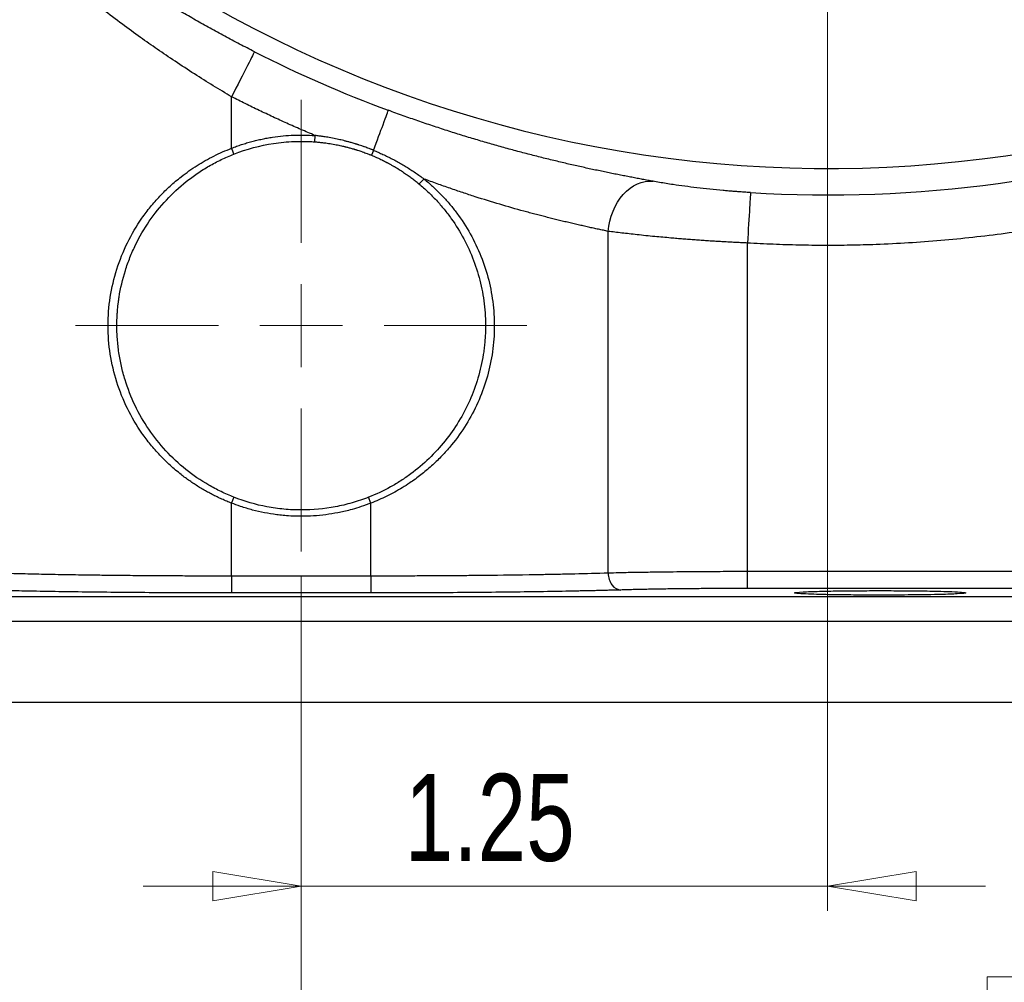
# Model space of a CAD drawing. Header units: inches. Extents: x 0.6 to 16.3, y 0.2 to 11.5.
# Tile 25 of 29: x 11.5 to 13.1, y 4.3 to 5.8. Entities that reach past the tile are written whole.
import ezdxf

# ---------------------------------------------------------------- set-up
doc = ezdxf.new("R2010")
doc.units = ezdxf.units.IN
doc.header["$MEASUREMENT"] = 0
doc.styles.add('SLDTEXTSTYLE0', font='TXT', dxfattribs={"width": 0.75})
doc.dimstyles.new('SLDDIMSTYLE0', dxfattribs={"dimtxt": 0.137795, "dimasz": 0.14, "dimexe": 0, "dimexo": 0.0625, "dimgap": 0.034449, "dimtad": 0, "dimdec": 1, "dimlfac": 1.5, "dimrnd": 1e-09, "dimzin": 12, "dimdsep": 46, "dimtxsty": 'SLDTEXTSTYLE0', "dimblk1": 'CLOSED', "dimblk2": 'CLOSED', "dimsah": 1, "dimcen": 0.09, "dimadec": 0, "dimazin": 3, "dimtfac": 1, "dimtofl": 0, "dimtmove": 0, "dimatfit": 3, "dimldrblk": 'CLOSED', "dimfxl": 0, "dimfrac": 2, "dimtolj": 1, "dimtzin": 12, "dimarcsym": 0})
doc.dimstyles.new('SLDDIMSTYLE1', dxfattribs={"dimtxt": 0.137795, "dimasz": 0.14, "dimexe": 0, "dimexo": 0.0625, "dimgap": 0.034449, "dimtad": 0, "dimdec": 1, "dimlfac": 1.5, "dimrnd": 1e-09, "dimzin": 12, "dimdsep": 46, "dimtxsty": 'SLDTEXTSTYLE0', "dimblk1": 'CLOSED', "dimblk2": 'CLOSED', "dimsah": 1, "dimcen": 0.09, "dimadec": 0, "dimazin": 3, "dimtfac": 1, "dimtdec": 1, "dimtofl": 0, "dimtmove": 0, "dimatfit": 3, "dimldrblk": 'CLOSED', "dimfxl": 0, "dimfrac": 2, "dimtolj": 1, "dimtzin": 12, "dimarcsym": 0})
doc.dimstyles.new('SLDDIMSTYLE4', dxfattribs={"dimtxt": 0.137795, "dimasz": 0.14, "dimexe": 0, "dimexo": 0.0625, "dimgap": 0.034449, "dimtad": 1, "dimlfac": 1.5, "dimrnd": 1e-09, "dimzin": 12, "dimdsep": 46, "dimtxsty": 'SLDTEXTSTYLE0', "dimblk1": 'CLOSED', "dimblk2": 'CLOSED', "dimsah": 1, "dimcen": 0.09, "dimadec": 0, "dimazin": 3, "dimtfac": 1, "dimtmove": 0, "dimatfit": 0, "dimldrblk": 'CLOSED', "dimfxl": 0, "dimfrac": 2, "dimtolj": 1, "dimtzin": 12, "dimarcsym": 0})

# ---------------------------------------------------------------- blocks, each defined once
blk = doc.blocks.new('_Closed')
at = {"color": 0, "linetype": 'ByBlock', "lineweight": -2}
for p, q in [((-1, 0.166667), (0, 0)), ((-1, 0.166667), (-1, -0.166667)), ((0, 0), (-1, -0.166667)), ((0, 0), (-1, 0))]:
    blk.add_line(p, q, dxfattribs=at)
blk = doc.blocks.new('_D_6')
at = {"color": 7, "linetype": 'Continuous', "lineweight": 0}
for p, q in [((14.8317, 6.9461), (14.8317, 3.5812)), ((11.945, 4.9255), (11.945, 3.5812)), ((13.6022, 3.819), (13.5602, 3.819)), ((13.5602, 3.819), (13.5602, 3.6003)), ((13.9076, 3.819), (13.9496, 3.819)), ((13.9496, 3.819), (13.9496, 3.6003)), ((11.945, 3.6206), (13.4394, 3.6206)), ((14.8317, 3.6206), (14.0705, 3.6206)), ((13.5602, 3.6003), (13.6022, 3.6003)), ((13.9496, 3.6003), (13.9076, 3.6003))]:
    blk.add_line(p, q, dxfattribs=at)
at = {"color": 7, "linetype": 'Continuous', "lineweight": 18, "xscale": 0.14, "yscale": 0.14, "rotation": 180.0000000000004}
blk.add_blockref('_Closed', (11.945, 3.6206), dxfattribs=at)
at = {"color": 7, "linetype": 'Continuous', "lineweight": 18, "xscale": 0.14, "yscale": 0.14}
blk.add_blockref('_Closed', (14.8317, 3.6206), dxfattribs=at)
at = {"color": 7, "linetype": 'Continuous', "lineweight": 18, "char_height": 0.1378, "attachment_point": 1, "style": 'SLDTEXTSTYLE0'}
for s, insert in [('110', (13.6022, 3.7779)), ('4.3', (13.6276, 3.5717))]:
    blk.add_mtext(s, dxfattribs=dict(at, insert=insert))
blk = doc.blocks.new('_D_7')
at = {"color": 7, "linetype": 'Continuous', "lineweight": 0}
for p, q in [((12.7783, 6.9612), (12.7783, 4.3958)), ((11.945, 4.9255), (11.945, 4.3958)), ((11.945, 4.4351), (11.695, 4.4351)), ((12.7783, 4.4351), (11.945, 4.4351)), ((12.7783, 4.4351), (13.0283, 4.4351))]:
    blk.add_line(p, q, dxfattribs=at)
at = {"color": 7, "linetype": 'Continuous', "lineweight": 18, "xscale": 0.14, "yscale": 0.14}
blk.add_blockref('_Closed', (11.945, 4.4351, -0.0546), dxfattribs=at)
at = {"color": 7, "linetype": 'Continuous', "lineweight": 18, "xscale": 0.14, "yscale": 0.14, "rotation": 180.0000000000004}
blk.add_blockref('_Closed', (12.7783, 4.4351, -0.0546), dxfattribs=at)
at = {"color": 7, "linetype": 'Continuous', "lineweight": 18, "insert": (12.109, 4.6128), "char_height": 0.1378, "attachment_point": 1, "style": 'SLDTEXTSTYLE0'}
blk.add_mtext('1.25', dxfattribs=at)
blk = doc.blocks.new('_D_8')
at = {"color": 7, "linetype": 'Continuous', "lineweight": 0}
for p, q in [((11.945, 4.9255), (11.945, 4.0536)), ((14.0283, 4.6862), (14.0283, 4.0536)), ((13.073, 4.2915), (13.031, 4.2915)), ((13.031, 4.2915), (13.031, 4.0727)), ((13.2767, 4.2915), (13.3186, 4.2915)), ((13.3186, 4.2915), (13.3186, 4.0727)), ((11.945, 4.093), (12.9102, 4.093)), ((14.0283, 4.093), (13.4395, 4.093)), ((13.031, 4.0727), (13.073, 4.0727)), ((13.3186, 4.0727), (13.2767, 4.0727))]:
    blk.add_line(p, q, dxfattribs=at)
at = {"color": 7, "linetype": 'Continuous', "lineweight": 18, "xscale": 0.14, "yscale": 0.14, "rotation": 180.0000000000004}
blk.add_blockref('_Closed', (11.945, 4.093, -0.0546), dxfattribs=at)
at = {"color": 7, "linetype": 'Continuous', "lineweight": 18, "xscale": 0.14, "yscale": 0.14}
blk.add_blockref('_Closed', (14.0283, 4.093, -0.0546), dxfattribs=at)
at = {"color": 7, "linetype": 'Continuous', "lineweight": 18, "char_height": 0.1378, "attachment_point": 1, "style": 'SLDTEXTSTYLE0'}
for s, insert in [('79', (13.073, 4.2503)), ('3.1', (13.0476, 4.0442))]:
    blk.add_mtext(s, dxfattribs=dict(at, insert=insert))
blk = doc.blocks.new('_D_9')
at = {"color": 7, "linetype": 'Continuous', "lineweight": 0}
for p, q in [((11.945, 4.9255), (11.945, 4.0536)), ((9.8617, 4.6862), (9.8617, 4.0536)), ((11.0936, 4.2915), (11.0516, 4.2915)), ((11.0516, 4.2915), (11.0516, 4.0727)), ((11.2972, 4.2915), (11.3392, 4.2915)), ((11.3392, 4.2915), (11.3392, 4.0727)), ((9.8617, 4.093), (10.9307, 4.093)), ((11.945, 4.093), (11.46, 4.093)), ((11.0516, 4.0727), (11.0936, 4.0727)), ((11.3392, 4.0727), (11.2972, 4.0727))]:
    blk.add_line(p, q, dxfattribs=at)
at = {"color": 7, "linetype": 'Continuous', "lineweight": 18, "xscale": 0.14, "yscale": 0.14, "rotation": 180.0000000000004}
blk.add_blockref('_Closed', (9.8617, 4.093, -0.0546), dxfattribs=at)
at = {"color": 7, "linetype": 'Continuous', "lineweight": 18, "xscale": 0.14, "yscale": 0.14}
blk.add_blockref('_Closed', (11.945, 4.093, -0.0546), dxfattribs=at)
at = {"color": 7, "linetype": 'Continuous', "lineweight": 18, "char_height": 0.1378, "attachment_point": 1, "style": 'SLDTEXTSTYLE0'}
for s, insert in [('79', (11.0936, 4.2503)), ('3.1', (11.0681, 4.0442))]:
    blk.add_mtext(s, dxfattribs=dict(at, insert=insert))
blk = doc.blocks.new('_D_10')
at = {"color": 7, "linetype": 'Continuous', "lineweight": 0}
for p, q in [((9.7921, 5.931), (9.7921, 3.5812)), ((11.945, 4.9255), (11.945, 3.5812)), ((10.4246, 3.819), (10.3826, 3.819)), ((10.3826, 3.819), (10.3826, 3.6003)), ((10.6282, 3.819), (10.6702, 3.819)), ((10.6702, 3.819), (10.6702, 3.6003)), ((9.7921, 3.6206), (10.2617, 3.6206)), ((11.945, 3.6206), (10.791, 3.6206)), ((10.3826, 3.6003), (10.4246, 3.6003)), ((10.6702, 3.6003), (10.6282, 3.6003))]:
    blk.add_line(p, q, dxfattribs=at)
at = {"color": 7, "linetype": 'Continuous', "lineweight": 18, "xscale": 0.14, "yscale": 0.14, "rotation": 180.0000000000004}
blk.add_blockref('_Closed', (9.7921, 3.6206, -0.0546), dxfattribs=at)
at = {"color": 7, "linetype": 'Continuous', "lineweight": 18, "xscale": 0.14, "yscale": 0.14}
blk.add_blockref('_Closed', (11.945, 3.6206, -0.0546), dxfattribs=at)
at = {"color": 7, "linetype": 'Continuous', "lineweight": 18, "char_height": 0.1378, "attachment_point": 1, "style": 'SLDTEXTSTYLE0'}
for s, insert in [('82', (10.4246, 3.7779)), ('3.2', (10.3991, 3.5717))]:
    blk.add_mtext(s, dxfattribs=dict(at, insert=insert))
blk = doc.blocks.new('SW_CENTERMARKSYMBOL_0')
at = {"color": 0, "linetype": 'Continuous', "lineweight": 18}
for p, q in [((0, 0.1312), (0, 0.3574)), ((0, 0), (0, 0.0656)), ((-0.1312, 0), (-0.3574, 0)), ((0, 0), (-0.0656, 0)), ((0, 0), (0, -0.0656)), ((0, 0), (0.0656, 0)), ((0.1312, 0), (0.3574, 0)), ((0, -0.1312), (0, -0.3574))]:
    blk.add_line(p, q, dxfattribs=at)

msp = doc.modelspace()

# ---------------------------------------------------------------- linework, layer by layer
at = {"color": 7, "linetype": 'Continuous', "lineweight": 25}
for p, q in [((11.8348, 5.6032), (11.8348, 5.6846)), ((11.9667, 5.6233), (11.9659, 5.6133)), ((12.0595, 5.5998), (12.0562, 5.5921)), ((12.431, 4.9305), (12.431, 5.4716)), ((12.6514, 4.9329), (12.6514, 5.4531)), ((12.0552, 5.0413), (12.0515, 5.0506)), ((11.8348, 4.9258), (11.8348, 5.0413)), ((12.0552, 4.9258), (12.0552, 5.0413)), ((12.0552, 4.9258), (11.8348, 4.9258)), ((13.4564, 4.9329), (12.6514, 4.9329)), ((12.0552, 4.8992), (11.8348, 4.8992)), ((13.4564, 4.9062), (12.6514, 4.9062)), ((10.7377, 4.8937), (13.1523, 4.8937)), ((13.1523, 4.8537), (10.7377, 4.8537)), ((13.1523, 4.7256), (10.7377, 4.7256))]:
    msp.add_line(p, q, dxfattribs=at)
at = {"color": 7, "linetype": 'Continuous', "lineweight": 25, "flags": 128}
for points in [[(11.8384, 5.594), (11.8366, 5.5986), (11.8348, 5.6033)], [(12.1395, 5.5545), (12.1355, 5.5506), (12.1315, 5.5468)], [(11.8348, 5.0412), (11.8366, 5.0459), (11.8384, 5.0505)]]:
    msp.add_lwpolyline(points, dxfattribs=at)
at = {"color": 8, "linetype": 'Continuous', "lineweight": 25}
msp.add_arc((12.7783, 7.542), 1.9709, 190.9509, 332.0491, dxfattribs=at)
at = {"color": 7, "linetype": 'Continuous', "lineweight": 25}
for radius, start, end in [(2.0034, 243.0706, 249.6894), (2.0128, 266.5235, 288.9049)]:
    msp.add_arc((12.7783, 7.542), radius, start, end, dxfattribs=at)
for points, knots in [([(11.871, 5.7559), (11.8671, 5.7579), (11.8592, 5.7619), (11.8474, 5.768), (11.8356, 5.7742), (11.824, 5.7805), (11.8123, 5.7868), (11.8007, 5.7932), (11.7892, 5.7996), (11.7777, 5.8061), (11.7663, 5.8126), (11.7549, 5.8193), (11.7435, 5.8259), (11.7323, 5.8327), (11.721, 5.8395), (11.7098, 5.8463), (11.6987, 5.8532), (11.6876, 5.8602), (11.6766, 5.8672), (11.6657, 5.8743), (11.6547, 5.8814), (11.6387, 5.8921), (11.6178, 5.9062), (11.5926, 5.9238), (11.5681, 5.9413), (11.5459, 5.9577), (11.5258, 5.9729), (11.5078, 5.9867), (11.4905, 6.0003), (11.4738, 6.0136), (11.4633, 6.0222), (11.458, 6.0264)], [0, 0, 0, 0, 0.024564, 0.049111, 0.073647, 0.098183, 0.122728, 0.14729, 0.171878, 0.196501, 0.221167, 0.245887, 0.270667, 0.295518, 0.320447, 0.345463, 0.370575, 0.39579, 0.421118, 0.446565, 0.47214, 0.497851, 0.560497, 0.623034, 0.685583, 0.748261, 0.7993, 0.849927, 0.900207, 0.950208, 1, 1, 1, 1]), ([(11.9667, 5.6233), (11.9592, 5.6265), (11.9444, 5.6328), (11.9222, 5.6427), (11.9002, 5.6527), (11.8783, 5.6631), (11.8565, 5.6737), (11.842, 5.6809), (11.8348, 5.6846)], [0, 0, 0, 0, 0.166704, 0.333363, 0.5, 0.666637, 0.833296, 1, 1, 1, 1]), ([(12.0595, 5.5998), (12.0651, 5.615), (12.0771, 5.6474), (12.0827, 5.6625), (12.0829, 5.6632)], [-0.8986755, -0.8986755, -0.8986755, -0.8986755, -0.5, 0, 0, 0, 0]), ([(12.5021, 5.5508), (12.4994, 5.5513), (12.4939, 5.5523), (12.4856, 5.5538), (12.4771, 5.5554), (12.4685, 5.5571), (12.4597, 5.5588), (12.4507, 5.5605), (12.4416, 5.5623), (12.4323, 5.5642), (12.4229, 5.5661), (12.4133, 5.5682), (12.4036, 5.5702), (12.3937, 5.5724), (12.3837, 5.5746), (12.3735, 5.5769), (12.3632, 5.5793), (12.3528, 5.5818), (12.3421, 5.5843), (12.3314, 5.5869), (12.3205, 5.5897), (12.306, 5.5934), (12.2878, 5.5981), (12.2658, 5.6041), (12.2436, 5.6104), (12.2212, 5.617), (12.1986, 5.6238), (12.1759, 5.631), (12.1529, 5.6386), (12.1297, 5.6464), (12.1064, 5.6546), (12.0908, 5.6603), (12.0829, 5.6632)], [0, 0, 0, 0, 0.025614, 0.051111, 0.076501, 0.101798, 0.127013, 0.152158, 0.177246, 0.202289, 0.2273, 0.252291, 0.277275, 0.302264, 0.32727, 0.352307, 0.377387, 0.402522, 0.427725, 0.453008, 0.478382, 0.503861, 0.553383, 0.602684, 0.651854, 0.700985, 0.750167, 0.799491, 0.849049, 0.898928, 0.949217, 1, 1, 1, 1]), ([(11.8348, 5.6032), (11.8374, 5.6042), (11.8427, 5.6063), (11.8506, 5.609), (11.8586, 5.6115), (11.8667, 5.6138), (11.8749, 5.6159), (11.883, 5.6177), (11.8913, 5.6193), (11.9024, 5.6211), (11.9163, 5.6229), (11.933, 5.624), (11.9499, 5.6242), (11.9611, 5.6236), (11.9667, 5.6233)], [0, 0, 0, 0, 0.062691, 0.125234, 0.187676, 0.250065, 0.312451, 0.374883, 0.437409, 0.500077, 0.625192, 0.749958, 0.874764, 1, 1, 1, 1]), ([(11.8385, 5.5939), (11.8586, 5.6018), (11.8797, 5.6075), (11.9118, 5.6124), (11.9226, 5.6134), (11.9389, 5.6141), (11.9443, 5.6141), (11.9524, 5.614), (11.9551, 5.6139), (11.9605, 5.6137), (11.9632, 5.6135), (11.9659, 5.6133)], [0, 0, 0, 0, 0.5, 0.5, 0.75, 0.75, 0.875, 0.875, 0.9375, 0.9375, 1, 1, 1, 1]), ([(11.9659, 5.6133), (11.9685, 5.6131), (11.9714, 5.6129), (11.9745, 5.6126), (11.9763, 5.6124), (11.9769, 5.6123), (11.9783, 5.6122), (11.981, 5.6119), (11.9852, 5.6113), (11.9914, 5.6104), (11.9948, 5.6098), (12.0012, 5.6086), (12.0041, 5.608), (12.0082, 5.6072), (12.0094, 5.6069), (12.0113, 5.6064), (12.0121, 5.6063), (12.0136, 5.6059), (12.0143, 5.6057), (12.0158, 5.6053), (12.0159, 5.6053), (12.0177, 5.6049), (12.0185, 5.6047), (12.0203, 5.6042), (12.0212, 5.6039), (12.0231, 5.6034), (12.024, 5.6032), (12.0259, 5.6026), (12.0271, 5.6023), (12.029, 5.6017), (12.0296, 5.6015), (12.03, 5.6014), (12.0302, 5.6014), (12.0307, 5.6012), (12.0317, 5.6009), (12.0325, 5.6007), (12.0326, 5.6006), (12.0328, 5.6006), (12.0334, 5.6004), (12.0356, 5.5996), (12.037, 5.5992), (12.0391, 5.5985), (12.0401, 5.5981), (12.0416, 5.5976), (12.0419, 5.5975), (12.0437, 5.5969), (12.0449, 5.5965), (12.047, 5.5957), (12.0479, 5.5953), (12.05, 5.5945), (12.0509, 5.5942), (12.0524, 5.5936), (12.053, 5.5934), (12.0543, 5.5928), (12.0553, 5.5924), (12.0562, 5.5921)], [0, 0, 0, 0, 0.0625, 0.09375, 0.09375, 0.109375, 0.109375, 0.125, 0.15625, 0.15625, 0.1875, 0.1875, 0.21875, 0.21875, 0.25, 0.25, 0.28125, 0.28125, 0.3125, 0.3125, 0.375, 0.375, 0.40625, 0.40625, 0.4375, 0.4375, 0.46875, 0.46875, 0.5, 0.507812, 0.511719, 0.511719, 0.515625, 0.515625, 0.519531, 0.519531, 0.521484, 0.521484, 0.523437, 0.53125, 0.5625, 0.5625, 0.59375, 0.59375, 0.625, 0.625, 0.75, 0.75, 0.875, 0.875, 0.9375, 0.9375, 0.96875, 0.96875, 1, 1, 1, 1]), ([(12.0595, 5.5998), (12.0585, 5.6002), (12.0576, 5.6006), (12.0561, 5.6012), (12.0556, 5.6014), (12.0539, 5.602), (12.0531, 5.6024), (12.0509, 5.6032), (12.0499, 5.6036), (12.0477, 5.6044), (12.0466, 5.6048), (12.0447, 5.6055), (12.0444, 5.6056), (12.0428, 5.6061), (12.0418, 5.6065), (12.0396, 5.6072), (12.0382, 5.6077), (12.0359, 5.6085), (12.0353, 5.6087), (12.035, 5.6088), (12.0349, 5.6088), (12.0341, 5.609), (12.0331, 5.6094), (12.0327, 5.6095), (12.0326, 5.6095), (12.0324, 5.6096), (12.0321, 5.6097), (12.0314, 5.6099), (12.0294, 5.6105), (12.0281, 5.6109), (12.0262, 5.6115), (12.0252, 5.6117), (12.0233, 5.6123), (12.0224, 5.6126), (12.0205, 5.6131), (12.0197, 5.6133), (12.0178, 5.6138), (12.0178, 5.6138), (12.0162, 5.6142), (12.0155, 5.6144), (12.0139, 5.6148), (12.0132, 5.615), (12.0112, 5.6155), (12.0099, 5.6158), (12.0057, 5.6168), (12.0027, 5.6175), (11.9962, 5.6188), (11.9927, 5.6195), (11.9863, 5.6206), (11.9821, 5.6213), (11.9793, 5.6217), (11.9779, 5.6219), (11.9773, 5.622), (11.9754, 5.6222), (11.9722, 5.6227), (11.9693, 5.623), (11.9667, 5.6233)], [0, 0, 0, 0, 0.03125, 0.03125, 0.0625, 0.0625, 0.125, 0.125, 0.25, 0.25, 0.375, 0.375, 0.40625, 0.40625, 0.4375, 0.4375, 0.46875, 0.476563, 0.478516, 0.478516, 0.480469, 0.480469, 0.484375, 0.484375, 0.486328, 0.486328, 0.488281, 0.492188, 0.5, 0.53125, 0.53125, 0.5625, 0.5625, 0.59375, 0.59375, 0.625, 0.625, 0.6875, 0.6875, 0.71875, 0.71875, 0.75, 0.75, 0.78125, 0.78125, 0.8125, 0.8125, 0.84375, 0.84375, 0.875, 0.890625, 0.890625, 0.90625, 0.90625, 0.9375, 1, 1, 1, 1]), ([(11.8348, 5.0413), (11.8322, 5.0423), (11.827, 5.0444), (11.8193, 5.0477), (11.8117, 5.0512), (11.8042, 5.0549), (11.7968, 5.0589), (11.7896, 5.063), (11.7824, 5.0673), (11.7753, 5.0718), (11.7684, 5.0765), (11.7616, 5.0814), (11.7511, 5.0894), (11.7373, 5.1011), (11.7211, 5.117), (11.7062, 5.134), (11.6881, 5.158), (11.6689, 5.1905), (11.652, 5.2326), (11.6416, 5.2769), (11.6381, 5.3223), (11.6416, 5.3677), (11.652, 5.412), (11.6689, 5.4541), (11.6881, 5.4865), (11.7062, 5.5106), (11.7211, 5.5276), (11.7373, 5.5435), (11.7529, 5.5566), (11.7672, 5.5673), (11.78, 5.5758), (11.7931, 5.5837), (11.8067, 5.5909), (11.8205, 5.5975), (11.83, 5.6013), (11.8348, 5.6032)], [0, 0, 0, 0, 0.011466, 0.022909, 0.034336, 0.045757, 0.057178, 0.068608, 0.080055, 0.091528, 0.103034, 0.114581, 0.126178, 0.157527, 0.18889, 0.220215, 0.251431, 0.313763, 0.37595, 0.438309, 0.500023, 0.561727, 0.624097, 0.686283, 0.748616, 0.77983, 0.811157, 0.842518, 0.87387, 0.895084, 0.916155, 0.937132, 0.958065, 0.979004, 1, 1, 1, 1]), ([(12.0595, 5.5998), (12.062, 5.5988), (12.067, 5.5967), (12.0745, 5.5934), (12.0819, 5.5898), (12.0894, 5.5861), (12.0968, 5.5821), (12.1041, 5.578), (12.1114, 5.5736), (12.1186, 5.5691), (12.1257, 5.5644), (12.1327, 5.5595), (12.1373, 5.5561), (12.1396, 5.5544)], [0, 0, 0, 0, 0.087516, 0.175936, 0.265199, 0.355236, 0.44597, 0.537319, 0.629194, 0.721501, 0.814141, 0.907011, 1, 1, 1, 1]), ([(11.8385, 5.0506), (11.8316, 5.0533), (11.8248, 5.0563), (11.8115, 5.0627), (11.8049, 5.0662), (11.7858, 5.0773), (11.7738, 5.0855), (11.7512, 5.1037), (11.7405, 5.1136), (11.7207, 5.135), (11.7118, 5.1463), (11.6956, 5.1702), (11.6883, 5.1827), (11.6757, 5.209), (11.6703, 5.2227), (11.6639, 5.2437), (11.662, 5.2509), (11.6588, 5.2651), (11.6574, 5.2723), (11.6553, 5.2867), (11.6545, 5.294), (11.6537, 5.3049), (11.6535, 5.3085), (11.6532, 5.3159), (11.6532, 5.3195), (11.6532, 5.3269), (11.6533, 5.3306), (11.6535, 5.3361), (11.6536, 5.3379), (11.6537, 5.3402), (11.6538, 5.3407), (11.6538, 5.3416), (11.6539, 5.3421), (11.654, 5.3435), (11.654, 5.3444), (11.6544, 5.349), (11.6548, 5.3526), (11.6553, 5.3572), (11.6554, 5.3581), (11.6556, 5.3599), (11.6558, 5.3609), (11.6561, 5.3636), (11.6564, 5.3654), (11.6589, 5.3816), (11.6622, 5.3958), (11.6688, 5.4166), (11.6712, 5.4235), (11.6766, 5.437), (11.6795, 5.4436), (11.689, 5.4631), (11.6963, 5.4756), (11.7126, 5.4994), (11.7217, 5.5107), (11.7413, 5.5317), (11.7518, 5.5414), (11.7687, 5.5549), (11.7745, 5.5592), (11.7865, 5.5674), (11.7927, 5.5713), (11.8053, 5.5786), (11.8118, 5.582), (11.8249, 5.5883), (11.8316, 5.5913), (11.8385, 5.5939)], [0, 0, 0, 0, 0.03125, 0.03125, 0.0625, 0.0625, 0.125, 0.125, 0.1875, 0.1875, 0.25, 0.25, 0.3125, 0.3125, 0.375, 0.375, 0.40625, 0.40625, 0.4375, 0.4375, 0.46875, 0.46875, 0.484375, 0.484375, 0.5, 0.5, 0.515625, 0.515625, 0.523438, 0.523438, 0.525391, 0.525391, 0.527344, 0.527344, 0.53125, 0.53125, 0.546875, 0.546875, 0.550781, 0.550781, 0.554688, 0.554688, 0.5625, 0.5625, 0.625, 0.625, 0.65625, 0.65625, 0.6875, 0.6875, 0.75, 0.75, 0.8125, 0.8125, 0.875, 0.875, 0.90625, 0.90625, 0.9375, 0.9375, 0.96875, 0.96875, 1, 1, 1, 1]), ([(12.0562, 5.5921), (12.0588, 5.591), (12.0616, 5.5898), (12.0652, 5.5882), (12.0663, 5.5877), (12.068, 5.5869), (12.0687, 5.5866), (12.0704, 5.5857), (12.0713, 5.5853), (12.0731, 5.5845), (12.0737, 5.5842), (12.0744, 5.5838), (12.0748, 5.5836), (12.0751, 5.5835), (12.0761, 5.583), (12.0771, 5.5824), (12.0788, 5.5816), (12.079, 5.5815), (12.0792, 5.5814), (12.0797, 5.5811), (12.08, 5.5809), (12.0805, 5.5807), (12.0806, 5.5807), (12.081, 5.5804), (12.082, 5.5799), (12.0828, 5.5795), (12.0842, 5.5788), (12.0849, 5.5783), (12.0865, 5.5775), (12.0872, 5.577), (12.0888, 5.5762), (12.0896, 5.5757), (12.0909, 5.575), (12.0914, 5.5747), (12.092, 5.5743), (12.0922, 5.5742), (12.0929, 5.5738), (12.0934, 5.5735), (12.096, 5.572), (12.099, 5.5701), (12.1058, 5.5658), (12.1083, 5.5641), (12.1113, 5.5621), (12.1121, 5.5615), (12.1132, 5.5607), (12.1159, 5.5588), (12.1202, 5.5556), (12.1247, 5.5522), (12.1279, 5.5496), (12.1296, 5.5482), (12.1305, 5.5475), (12.1309, 5.5472), (12.1311, 5.547), (12.1312, 5.5469), (12.1314, 5.5467)], [0, 0, 0, 0, 0.125, 0.125, 0.1875, 0.1875, 0.25, 0.25, 0.375, 0.375, 0.40625, 0.421875, 0.421875, 0.4375, 0.4375, 0.46875, 0.470703, 0.470703, 0.472656, 0.472656, 0.474609, 0.474609, 0.476563, 0.476563, 0.484375, 0.5, 0.5, 0.53125, 0.53125, 0.5625, 0.5625, 0.59375, 0.59375, 0.625, 0.625, 0.65625, 0.65625, 0.6875, 0.6875, 0.75, 0.75, 0.78125, 0.78125, 0.796875, 0.796875, 0.8125, 0.875, 0.9375, 0.96875, 0.984375, 0.992188, 0.996094, 0.996094, 1, 1, 1, 1]), ([(12.1395, 5.5544), (12.1418, 5.5525), (12.1464, 5.5488), (12.153, 5.5429), (12.1594, 5.5368), (12.1657, 5.5306), (12.1717, 5.5242), (12.1776, 5.5176), (12.1832, 5.5109), (12.1887, 5.504), (12.2001, 5.4887), (12.2157, 5.4639), (12.2322, 5.4278), (12.2438, 5.3899), (12.2502, 5.3506), (12.2514, 5.3107), (12.2471, 5.2712), (12.2377, 5.2325), (12.2233, 5.1957), (12.2041, 5.161), (12.1843, 5.1343), (12.1662, 5.1143), (12.1511, 5.0997), (12.1347, 5.0859), (12.119, 5.0746), (12.1051, 5.0657), (12.093, 5.0587), (12.0807, 5.0523), (12.0681, 5.0465), (12.0595, 5.043), (12.0552, 5.0413)], [0, 0, 0, 0, 0.0141525, 0.0282597, 0.0423322, 0.0563809, 0.0704166, 0.08445, 0.098492, 0.1125535, 0.1266453, 0.190043, 0.252607, 0.3157557, 0.378117, 0.4407259, 0.5034856, 0.5658362, 0.6290934, 0.6917339, 0.7552187, 0.7878057, 0.8207522, 0.85557, 0.8903056, 0.9123708, 0.9343302, 0.9562262, 0.9781018, 1, 1, 1, 1]), ([(12.431, 5.4716), (12.4284, 5.4721), (12.4234, 5.4732), (12.4156, 5.4748), (12.4077, 5.4765), (12.3997, 5.4783), (12.3916, 5.4801), (12.3834, 5.482), (12.3751, 5.4839), (12.3667, 5.4859), (12.3583, 5.4879), (12.3497, 5.49), (12.3412, 5.4921), (12.3325, 5.4943), (12.3238, 5.4965), (12.3151, 5.4988), (12.3063, 5.5011), (12.288, 5.5061), (12.2596, 5.5142), (12.227, 5.5242), (12.2006, 5.5329), (12.1805, 5.5397), (12.1601, 5.5469), (12.1464, 5.5519), (12.1395, 5.5544)], [0, 0, 0, 0, 0.032835, 0.065447, 0.097838, 0.130009, 0.161961, 0.193695, 0.225211, 0.256512, 0.287599, 0.318472, 0.349133, 0.379583, 0.409824, 0.439856, 0.469682, 0.499303, 0.624553, 0.749057, 0.810887, 0.873312, 0.936346, 1, 1, 1, 1]), ([(12.6563, 5.5329), (12.6538, 5.5331), (12.649, 5.5334), (12.6417, 5.5339), (12.6344, 5.5344), (12.6272, 5.535), (12.62, 5.5356), (12.6081, 5.5366), (12.5917, 5.5382), (12.5713, 5.5405), (12.5519, 5.543), (12.5358, 5.5453), (12.5226, 5.5473), (12.5118, 5.5491), (12.5053, 5.5502), (12.5021, 5.5508)], [0, 0, 0, 0, 0.041394, 0.082711, 0.124005, 0.165334, 0.206753, 0.248318, 0.372391, 0.497164, 0.62219, 0.747542, 0.831745, 0.915759, 1, 1, 1, 1]), ([(13.4564, 5.5621), (13.4492, 5.5597), (13.4349, 5.5549), (13.4134, 5.5479), (13.3917, 5.5411), (13.37, 5.5346), (13.3483, 5.5283), (13.3265, 5.5223), (13.3046, 5.5165), (13.2826, 5.5109), (13.2348, 5.4993), (13.1605, 5.4836), (13.0594, 5.4674), (12.9575, 5.4561), (12.8758, 5.4511), (12.8145, 5.4494), (12.7737, 5.4491), (12.7329, 5.4496), (12.6922, 5.4509), (12.665, 5.4524), (12.6514, 5.4531)], [0, 0, 0, 0, 0.0277296, 0.0554475, 0.0831568, 0.1108608, 0.1385627, 0.1662659, 0.1939735, 0.2216888, 0.249415, 0.3746995, 0.5000014, 0.6252858, 0.7505877, 0.8004807, 0.8503496, 0.9002131, 0.9500902, 1, 1, 1, 1]), ([(12.1314, 5.5468), (12.1363, 5.5427), (12.1411, 5.5385), (12.1502, 5.5298), (12.1547, 5.5253), (12.1632, 5.5161), (12.1673, 5.5113), (12.1752, 5.5016), (12.179, 5.4967), (12.1899, 5.4815), (12.1964, 5.4709), (12.2082, 5.4488), (12.2135, 5.4372), (12.2224, 5.4137), (12.226, 5.4017), (12.2318, 5.3773), (12.2339, 5.3649), (12.2359, 5.3459), (12.2364, 5.3395), (12.2368, 5.3267), (12.2369, 5.3204), (12.2366, 5.3109), (12.2365, 5.3078), (12.2361, 5.3015), (12.2358, 5.2983), (12.2352, 5.2921), (12.2349, 5.2889), (12.2341, 5.2827), (12.2337, 5.2795), (12.2322, 5.2702), (12.231, 5.264), (12.2282, 5.2516), (12.2266, 5.2454), (12.2212, 5.2272), (12.2168, 5.2154), (12.2066, 5.1925), (12.2008, 5.1813), (12.1877, 5.1598), (12.1805, 5.1495), (12.1649, 5.13), (12.1564, 5.1208), (12.1384, 5.1034), (12.1287, 5.0952), (12.1133, 5.0838), (12.1081, 5.0802), (12.0974, 5.0733), (12.0919, 5.0701), (12.0751, 5.0608), (12.0635, 5.0553), (12.0515, 5.0506)], [0, 0, 0, 0, 0.03125, 0.03125, 0.0625, 0.0625, 0.09375, 0.09375, 0.125, 0.125, 0.1875, 0.1875, 0.25, 0.25, 0.3125, 0.3125, 0.375, 0.375, 0.40625, 0.40625, 0.4375, 0.4375, 0.453125, 0.453125, 0.46875, 0.46875, 0.484375, 0.484375, 0.5, 0.5, 0.53125, 0.53125, 0.5625, 0.5625, 0.625, 0.625, 0.6875, 0.6875, 0.75, 0.75, 0.8125, 0.8125, 0.875, 0.875, 0.90625, 0.90625, 0.9375, 0.9375, 1, 1, 1, 1]), ([(12.6514, 5.4531), (12.6485, 5.4532), (12.6426, 5.4535), (12.6337, 5.4539), (12.6247, 5.4544), (12.6155, 5.4549), (12.6063, 5.4555), (12.5969, 5.456), (12.5875, 5.4566), (12.578, 5.4573), (12.5685, 5.458), (12.5589, 5.4587), (12.5493, 5.4594), (12.5397, 5.4602), (12.5247, 5.4615), (12.5031, 5.4634), (12.4814, 5.4657), (12.4643, 5.4676), (12.4526, 5.4689), (12.4414, 5.4703), (12.4344, 5.4712), (12.431, 5.4716)], [0, 0, 0, 0, 0.035136, 0.070831, 0.107087, 0.143903, 0.181279, 0.219217, 0.257715, 0.296775, 0.336397, 0.376581, 0.417327, 0.458635, 0.500506, 0.614627, 0.75021, 0.812656, 0.875103, 0.937551, 1, 1, 1, 1]), ([(12.0515, 5.0506), (12.0473, 5.0489), (12.043, 5.0474), (12.0343, 5.0444), (12.0299, 5.0431), (12.0167, 5.0393), (12.0079, 5.0372), (11.9812, 5.0322), (11.9632, 5.0305), (11.9405, 5.0305), (11.9359, 5.0306), (11.9268, 5.031), (11.9222, 5.0313), (11.9086, 5.0326), (11.8996, 5.0339), (11.8729, 5.0389), (11.8555, 5.0439), (11.8385, 5.0506)], [0, 0, 0, 0, 0.0625, 0.0625, 0.125, 0.125, 0.25, 0.25, 0.5, 0.5, 0.5625, 0.5625, 0.625, 0.625, 0.75, 0.75, 1, 1, 1, 1]), ([(12.0552, 5.0413), (12.054, 5.0408), (12.0529, 5.0404), (12.0403, 5.0358), (12.0312, 5.0329), (12.0158, 5.0288), (12.0094, 5.0274), (11.9967, 5.0249), (11.9903, 5.0238), (11.9774, 5.0222), (11.9709, 5.0215), (11.958, 5.0207), (11.9515, 5.0205), (11.9435, 5.0205), (11.9419, 5.0205), (11.9354, 5.0206), (11.9305, 5.0208), (11.9191, 5.0215), (11.9126, 5.0222), (11.8997, 5.0238), (11.8933, 5.0249), (11.8806, 5.0274), (11.8742, 5.0288), (11.8617, 5.0321), (11.8555, 5.034), (11.844, 5.0378), (11.8391, 5.0396), (11.8348, 5.0413)], [-7.0901009, -7.0901009, -7.0901009, -7.0901009, -7.0824167, -7.0824167, -6.9866767, -6.9866767, -6.9124799, -6.9124799, -6.8382831, -6.8382831, -6.7640863, -6.7640863, -6.6898895, -6.6898895, -6.633143, -6.633143, -6.6156927, -6.6156927, -6.5414958, -6.5414958, -6.467299, -6.467299, -6.3931022, -6.3931022, -6.3189054, -6.3189054, -6.2661566, -6.2661566, -6.2661566, -6.2661566]), ([(11.8348, 4.9258), (11.8171, 4.9258), (11.7989, 4.9258), (11.7698, 4.9259), (11.7598, 4.926), (11.7392, 4.9261), (11.7181, 4.9262), (11.6968, 4.9263), (11.6756, 4.9265), (11.6651, 4.9266), (11.6499, 4.9268), (11.645, 4.9268), (11.6353, 4.927), (11.6305, 4.927), (11.617, 4.9272), (11.6091, 4.9273), (11.5887, 4.9276), (11.5763, 4.9278), (11.5525, 4.9282), (11.5409, 4.9284), (11.5179, 4.9289), (11.5064, 4.9292), (11.4828, 4.9298), (11.4707, 4.9301), (11.459, 4.9305)], [0, 0, 0, 0, 0.125, 0.125, 0.1875, 0.1875, 0.25, 0.3125, 0.3125, 0.375, 0.375, 0.40625, 0.40625, 0.4375, 0.4375, 0.5, 0.5, 0.625, 0.625, 0.75, 0.75, 0.875, 0.875, 1, 1, 1, 1]), ([(11.8348, 4.9258), (11.8348, 4.9189), (11.8348, 4.9053), (11.8348, 4.8993), (11.8348, 4.8992), (11.8348, 4.8992), (11.8348, 4.8992), (11.8348, 4.8992)], [-0.999989, -0.999989, -0.999989, -0.999989, -0.5, 0, 0, 0, 0.00041, 0.00041, 0.00041, 0.00041]), ([(12.431, 4.9305), (12.4138, 4.93), (12.3865, 4.9292), (12.3607, 4.9287), (12.3483, 4.9284), (12.3442, 4.9283), (12.3363, 4.9282), (12.301, 4.9276), (12.2629, 4.927), (12.236, 4.9267), (12.2259, 4.9266), (12.2213, 4.9266), (12.2081, 4.9265), (12.1835, 4.9263), (12.1505, 4.9261), (12.1304, 4.926), (12.1123, 4.9259), (12.1042, 4.9259), (12.0813, 4.9258), (12.0682, 4.9258), (12.0552, 4.9258)], [0, 0, 0, 0, 0.0625, 0.09375, 0.09375, 0.109375, 0.109375, 0.125, 0.25, 0.28125, 0.28125, 0.3125, 0.3125, 0.375, 0.5, 0.625, 0.625, 0.75, 0.75, 1, 1, 1, 1]), ([(12.0552, 4.9258), (12.0552, 4.9189), (12.0552, 4.9121), (12.0552, 4.9023), (12.0552, 4.8993), (12.0552, 4.8992)], [0, 0, 0, 0, 0.5, 0.5, 1, 1, 1, 1]), ([(12.6514, 4.9329), (12.6359, 4.9329), (12.6173, 4.9329), (12.6016, 4.9328), (12.5955, 4.9328), (12.5927, 4.9327), (12.5843, 4.9327), (12.5573, 4.9325), (12.5319, 4.9323), (12.5172, 4.9321), (12.5119, 4.932), (12.5095, 4.932), (12.5025, 4.9319), (12.4897, 4.9317), (12.4731, 4.9314), (12.4636, 4.9313), (12.4554, 4.9311), (12.4518, 4.931), (12.4417, 4.9308), (12.4362, 4.9306), (12.431, 4.9305)], [0, 0, 0, 0, 0.0625, 0.078125, 0.078125, 0.09375, 0.09375, 0.125, 0.25, 0.28125, 0.28125, 0.3125, 0.3125, 0.375, 0.5, 0.625, 0.625, 0.75, 0.75, 1, 1, 1, 1]), ([(12.431, 4.9305), (12.431, 4.9305), (12.431, 4.9305), (12.431, 4.9305), (12.4311, 4.9236), (12.4355, 4.9099), (12.4458, 4.904), (12.451, 4.9038)], [-0.9995196, -0.9995196, -0.9995196, -0.9995196, -0.9995113, -0.9995113, -0.9995113, -0.4995113, 0.0000083, 0.0000083, 0.0000083, 0.0000083]), ([(12.6514, 4.9062), (12.6514, 4.9064), (12.6514, 4.9093), (12.6514, 4.9192), (12.6514, 4.926), (12.6514, 4.9329)], [0, 0, 0, 0, 0.5, 0.5, 1, 1, 1, 1]), ([(11.8348, 4.8992), (11.8307, 4.8992), (11.8225, 4.8992), (11.8102, 4.8992), (11.7979, 4.8992), (11.7857, 4.8992), (11.7734, 4.8992), (11.7613, 4.8993), (11.7491, 4.8993), (11.737, 4.8994), (11.7104, 4.8995), (11.67, 4.8998), (11.6171, 4.9004), (11.5668, 4.901), (11.5291, 4.9017), (11.5026, 4.9022), (11.4857, 4.9026), (11.4695, 4.903), (11.4538, 4.9034), (11.4439, 4.9037), (11.439, 4.9038)], [0, 0, 0, 0, 0.027538, 0.055023, 0.082469, 0.109892, 0.137307, 0.164729, 0.192173, 0.219654, 0.247187, 0.373567, 0.49998, 0.626367, 0.752788, 0.802302, 0.851693, 0.901048, 0.950454, 1, 1, 1, 1]), ([(12.451, 4.9038), (12.4483, 4.9038), (12.4428, 4.9036), (12.4344, 4.9034), (12.4257, 4.9031), (12.4169, 4.9029), (12.4079, 4.9027), (12.3987, 4.9025), (12.3892, 4.9023), (12.3796, 4.9021), (12.3581, 4.9016), (12.3232, 4.901), (12.2729, 4.9004), (12.22, 4.8998), (12.1764, 4.8995), (12.1433, 4.8993), (12.1214, 4.8993), (12.0994, 4.8992), (12.0773, 4.8992), (12.0626, 4.8992), (12.0552, 4.8992)], [0, 0, 0, 0, 0.027543, 0.055033, 0.082484, 0.109912, 0.137331, 0.164757, 0.192204, 0.219689, 0.247224, 0.373615, 0.500032, 0.626415, 0.752826, 0.802334, 0.851718, 0.901065, 0.950463, 1, 1, 1, 1]), ([(12.6514, 4.9062), (12.6487, 4.9062), (12.6434, 4.9062), (12.6354, 4.9062), (12.6274, 4.9062), (12.6195, 4.9062), (12.6115, 4.9061), (12.6036, 4.9061), (12.589, 4.906), (12.568, 4.9059), (12.5412, 4.9056), (12.5157, 4.9053), (12.4959, 4.9049), (12.481, 4.9046), (12.4705, 4.9044), (12.4604, 4.9041), (12.4541, 4.9039), (12.451, 4.9038)], [0, 0, 0, 0, 0.035399, 0.070716, 0.105982, 0.141231, 0.176493, 0.211801, 0.247186, 0.373553, 0.499984, 0.626357, 0.752795, 0.814647, 0.876351, 0.938078, 1, 1, 1, 1]), ([(12.8617, 4.9028), (12.8503, 4.9028), (12.827, 4.9027), (12.7938, 4.9024), (12.7624, 4.9018), (12.7343, 4.9007), (12.7227, 4.8994), (12.7302, 4.8982), (12.7457, 4.8974), (12.7669, 4.8967), (12.7938, 4.8961), (12.827, 4.8958), (12.8674, 4.8957), (12.9144, 4.8959), (12.9574, 4.8966), (12.989, 4.8978), (13.0007, 4.8991), (12.9931, 4.9003), (12.9776, 4.9012), (12.9564, 4.9019), (12.9295, 4.9024), (12.8963, 4.9027), (12.8731, 4.9028), (12.8617, 4.9028)], [0, 0, 0, 0, 0.040208, 0.081933, 0.125177, 0.177693, 0.249874, 0.300428, 0.342163, 0.375047, 0.41829, 0.460016, 0.500224, 0.560899, 0.624953, 0.677469, 0.74965, 0.800204, 0.841939, 0.874823, 0.918067, 0.959792, 1, 1, 1, 1])]:
    msp.add_open_spline(points, degree=3, knots=knots, dxfattribs=at)
at = {"color": 8, "linetype": 'Continuous', "lineweight": 25}
msp.add_open_spline([(11.8348, 5.6846), (11.8251, 5.6904), (11.8053, 5.7022), (11.7754, 5.721), (11.7458, 5.7403), (11.7173, 5.7596), (11.6895, 5.7792), (11.6608, 5.8002), (11.6322, 5.8219), (11.6006, 5.8467), (11.5709, 5.8711), (11.5407, 5.8969), (11.5143, 5.9203), (11.4945, 5.9382), (11.4846, 5.9475), (11.4826, 5.9493)], degree=3, knots=[0, 0, 0, 0, 0.071776, 0.14672, 0.22485, 0.297724, 0.368417, 0.446414, 0.531721, 0.607986, 0.71898, 0.798868, 0.891304, 0.978792, 1, 1, 1, 1], dxfattribs=at)
at = {"color": 7, "linetype": 'Continuous', "lineweight": 25}
for points in [[(11.871, 5.7559), (11.8707, 5.7552), (11.8626, 5.7392), (11.8441, 5.7028), (11.8348, 5.6846)], [(12.431, 5.4716), (12.4327, 5.4935), (12.4505, 5.537), (12.4857, 5.5526), (12.5021, 5.5508)], [(12.6563, 5.5329), (12.6562, 5.5322), (12.6551, 5.5143), (12.6527, 5.4735), (12.6514, 5.4531)]]:
    msp.add_open_spline(points, degree=3, dxfattribs=at)

# ---------------------------------------------------------------- block references
at = {"color": 7, "linetype": 'Continuous', "lineweight": 0}
msp.add_blockref('SW_CENTERMARKSYMBOL_0', (11.945, 5.3223), dxfattribs=at)

# ---------------------------------------------------------------- dimensions: what is measured, and where the dimension line sits
at = {"color": 7, "linetype": 'Continuous', "lineweight": 18}
for base, p1, p2, dimstyle, picture, middle in [((11.945, 4.4351), (12.7783, 7.0006), (11.945, 4.9649), 'SLDDIMSTYLE4', '_D_7', (12.2872, 4.4351)), ((11.945, 3.6206), (14.8317, 6.9855), (11.945, 4.9649), 'SLDDIMSTYLE0', '_D_6', (13.7549, 3.6206)), ((11.945, 3.6206), (9.7921, 5.9703), (11.945, 4.9649), 'SLDDIMSTYLE1', '_D_10', (10.5264, 3.6206)), ((9.8617, 4.093), (11.945, 4.9649), (9.8617, 4.7256), 'SLDDIMSTYLE0', '_D_9', (11.1954, 4.093)), ((14.0283, 4.093), (11.945, 4.9649), (14.0283, 4.7256), 'SLDDIMSTYLE0', '_D_8', (13.1748, 4.093))]:
    dim = msp.add_linear_dim(base=base, p1=p1, p2=p2, dimstyle=dimstyle, dxfattribs=at)
    dim.commit()
    dim.dimension.update_dxf_attribs({"geometry": picture, "text_midpoint": middle, "dimtype": 160})

doc.saveas('drawing.dxf')
